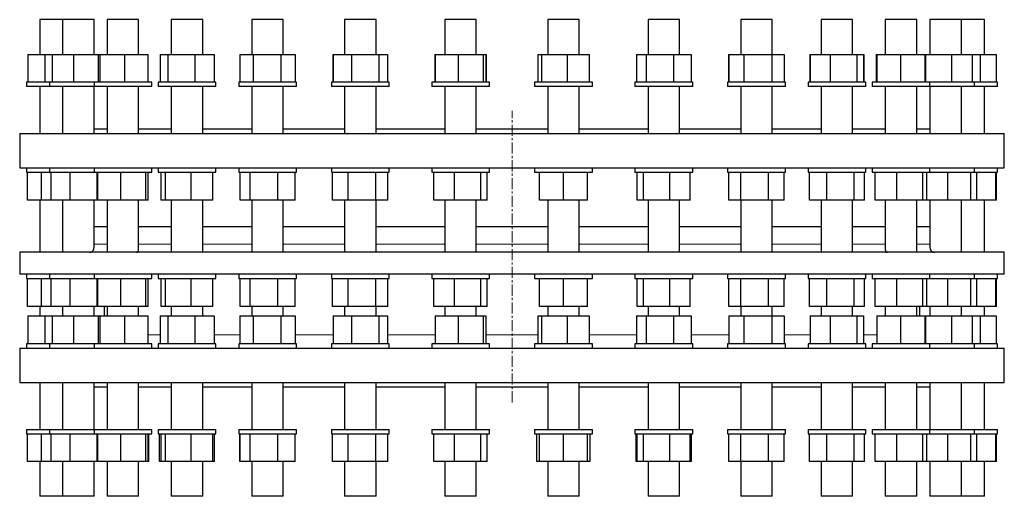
# Model space of a CAD drawing. Header units: millimetres. Extents: x 66 to 2060, y 71 to 2019.
# Tile 1 of 3: x 91 to 1216, y 71 to 616. Entities that reach past the tile are written whole.
import ezdxf

# ---------------------------------------------------------------- set-up
doc = ezdxf.new("R2010")
doc.units = ezdxf.units.MM
doc.linetypes.add('CENTERX2', pattern=[20.32, 12.7, -2.54, 2.54, -2.54])
doc.layers.add('FORMAT', color=7, linetype='Continuous')

msp = doc.modelspace()

# ---------------------------------------------------------------- linework, layer by layer
at = {"color": 7, "linetype": 'Continuous', "lineweight": 25}
for p, q in [((113.8, 615.7), (113.8, 576)), ((139.9, 615.7), (113.8, 615.7)), ((139.9, 615.7), (139.9, 576)), ((140, 615.7), (139.9, 615.7)), ((175.9, 615.7), (140, 615.7)), ((175.9, 576), (175.9, 615.7)), ((190.9, 615.7), (190.9, 576)), ((191.9, 615.7), (190.9, 615.7)), ((226.9, 615.7), (191.9, 615.7)), ((226.9, 576), (226.9, 615.7)), ((264.2, 615.7), (264.2, 576)), ((267, 615.7), (264.2, 615.7)), ((300.2, 615.7), (267, 615.7)), ((300.2, 576), (300.2, 615.7)), ((356.2, 615.7), (356.2, 576)), ((361.4, 615.7), (356.2, 615.7)), ((392.2, 615.7), (361.4, 615.7)), ((392.2, 576), (392.2, 615.7)), ((462.1, 615.7), (462.1, 576)), ((470.5, 615.7), (462.1, 615.7)), ((498.1, 615.7), (470.5, 615.7)), ((498.1, 576), (498.1, 615.7)), ((576.7, 615.7), (576.7, 576)), ((588.7, 615.7), (576.7, 615.7)), ((612.7, 615.7), (588.7, 615.7)), ((612.7, 576), (612.7, 615.7)), ((694.3, 615.7), (694.3, 576)), ((710.2, 615.7), (694.3, 615.7)), ((730.3, 615.7), (710.2, 615.7)), ((730.3, 576), (730.3, 615.7)), ((808.9, 615.7), (808.9, 576)), ((828.9, 615.7), (808.9, 615.7)), ((844.9, 615.7), (828.9, 615.7)), ((844.9, 576), (844.9, 615.7)), ((914.8, 615.7), (914.8, 576)), ((938.7, 615.7), (914.8, 615.7)), ((950.8, 615.7), (938.7, 615.7)), ((950.8, 576), (950.8, 615.7)), ((1006.7, 615.7), (1006.7, 576)), ((1034.3, 615.7), (1006.7, 615.7)), ((1042.7, 615.7), (1034.3, 615.7)), ((1042.7, 576), (1042.7, 615.7)), ((1080, 615.7), (1080, 576)), ((1110.7, 615.7), (1080, 615.7)), ((1116, 615.7), (1110.7, 615.7)), ((1116, 576), (1116, 615.7)), ((1131, 615.7), (1131, 576)), ((1164.2, 615.7), (1131, 615.7)), ((1167, 615.7), (1164.2, 615.7)), ((1167, 576), (1167, 615.7)), ((1192.2, 615.7), (1167, 615.7)), ((1193.2, 615.7), (1192.2, 615.7)), ((1193.2, 576), (1193.2, 615.7)), ((100.2, 576), (100.2, 544.2)), ((100.2, 576), (100.3, 576)), ((100.3, 576), (100.3, 544.2)), ((100.3, 576), (119.6, 576)), ((119.6, 576), (119.6, 544.2)), ((119.6, 576), (128.2, 576)), ((128.2, 576), (128.2, 544.2)), ((128.2, 576), (152.6, 576)), ((152.6, 576), (152.6, 544.2)), ((152.6, 576), (180.6, 576)), ((180.6, 576), (180.6, 544.2)), ((180.6, 576), (182.4, 576)), ((182.4, 576), (182.4, 544.2)), ((182.4, 576), (210.8, 576)), ((210.8, 576), (210.8, 544.2)), ((210.8, 576), (237.3, 576)), ((237.3, 576), (237.3, 544.2)), ((251.4, 576), (251.4, 544.2)), ((251.4, 576), (260.2, 576)), ((260.2, 576), (260.2, 544.2)), ((260.2, 576), (291.1, 576)), ((291.1, 576), (291.1, 544.2)), ((291.1, 576), (313.1, 576)), ((313.1, 576), (313.1, 544.2)), ((342.4, 576), (342.4, 544.2)), ((342.4, 576), (357.8, 576)), ((357.8, 576), (357.8, 544.2)), ((357.8, 576), (389.5, 576)), ((389.5, 576), (389.5, 544.2)), ((389.5, 576), (405.9, 576)), ((405.9, 576), (405.9, 544.2)), ((448.8, 576), (448.8, 544.2)), ((448.8, 576), (449, 576)), ((449, 576), (449, 544.2)), ((449, 576), (470.2, 576)), ((470.2, 576), (470.2, 544.2)), ((470.2, 576), (501.3, 576)), ((501.3, 576), (501.3, 544.2)), ((501.3, 576), (511.2, 576)), ((511.2, 576), (511.2, 544.2)), ((511.2, 576), (511.4, 576)), ((511.4, 576), (511.4, 544.2)), ((565.3, 576), (565.3, 544.2)), ((565.3, 576), (565.8, 576)), ((565.8, 576), (565.8, 544.2)), ((565.8, 576), (591.8, 576)), ((591.8, 576), (591.8, 544.2)), ((591.8, 576), (620.6, 576)), ((620.6, 576), (620.6, 544.2)), ((620.6, 576), (623.5, 576)), ((623.5, 576), (623.5, 544.2)), ((623.5, 576), (624, 576)), ((624, 576), (624, 544.2)), ((682.9, 576), (682.9, 544.2)), ((682.9, 576), (687.1, 576)), ((687.1, 576), (687.1, 544.2)), ((687.1, 576), (716.4, 576)), ((716.4, 576), (716.4, 544.2)), ((716.4, 576), (741.6, 576)), ((741.6, 576), (741.6, 544.2)), ((795.6, 576), (795.6, 544.2)), ((795.6, 576), (806.6, 576)), ((806.6, 576), (806.6, 544.2)), ((806.6, 576), (837.9, 576)), ((837.9, 576), (837.9, 544.2)), ((837.9, 576), (858.2, 576)), ((858.2, 576), (858.2, 544.2)), ((901, 576), (901, 544.2)), ((901, 576), (901.1, 576)), ((901.1, 576), (901.1, 544.2)), ((901.1, 576), (918.5, 576)), ((918.5, 576), (918.5, 544.2)), ((918.5, 576), (950.2, 576)), ((950.2, 576), (950.2, 544.2)), ((950.2, 576), (964.5, 576)), ((964.5, 576), (964.5, 544.2)), ((964.5, 576), (964.5, 576)), ((964.5, 576), (964.5, 544.2)), ((993.9, 576), (993.9, 544.2)), ((993.9, 576), (994.2, 576)), ((994.2, 576), (994.2, 544.2)), ((994.2, 576), (1017.1, 576)), ((1017.1, 576), (1017.1, 544.2)), ((1017.1, 576), (1047.6, 576)), ((1047.6, 576), (1047.6, 544.2)), ((1047.6, 576), (1055.2, 576)), ((1055.2, 576), (1055.2, 544.2)), ((1055.2, 576), (1055.5, 576)), ((1055.5, 576), (1055.5, 544.2)), ((1069.6, 576), (1069.6, 544.2)), ((1069.6, 576), (1070.2, 576)), ((1070.2, 576), (1070.2, 544.2)), ((1070.2, 576), (1097.4, 576)), ((1097.4, 576), (1097.4, 544.2)), ((1097.4, 576), (1125.2, 576)), ((1125.2, 576), (1125.2, 544.2)), ((1125.2, 576), (1125.8, 576)), ((1125.8, 576), (1125.8, 544.2)), ((1125.8, 576), (1155.5, 576)), ((1155.5, 576), (1155.5, 544.2)), ((1155.5, 576), (1179.2, 576)), ((1179.2, 576), (1179.2, 544.2)), ((1179.2, 576), (1188.4, 576)), ((1188.4, 576), (1188.4, 544.2)), ((1188.4, 576), (1206.8, 576)), ((1206.8, 576), (1206.8, 544.2)), ((98.8, 544.2), (98.8, 539.2)), ((124.9, 544.2), (98.8, 544.2)), ((124.9, 544.2), (124.9, 539.2)), ((175.9, 544.2), (124.9, 544.2)), ((175.9, 544.2), (175.9, 539.2)), ((241.9, 544.2), (175.9, 544.2)), ((241.9, 539.2), (241.9, 544.2)), ((249.2, 544.2), (249.2, 539.2)), ((315.2, 544.2), (249.2, 544.2)), ((315.2, 539.2), (315.2, 544.2)), ((341.2, 544.2), (341.2, 539.2)), ((407.2, 544.2), (341.2, 544.2)), ((407.2, 539.2), (407.2, 544.2)), ((447.1, 544.2), (447.1, 539.2)), ((513.1, 544.2), (447.1, 544.2)), ((513.1, 539.2), (513.1, 544.2)), ((561.7, 544.2), (561.7, 539.2)), ((627.7, 544.2), (561.7, 544.2)), ((627.7, 539.2), (627.7, 544.2)), ((679.3, 544.2), (679.3, 539.2)), ((745.3, 544.2), (679.3, 544.2)), ((745.3, 539.2), (745.3, 544.2)), ((793.9, 544.2), (793.9, 539.2)), ((859.9, 544.2), (793.9, 544.2)), ((859.9, 539.2), (859.9, 544.2)), ((899.8, 544.2), (899.8, 539.2)), ((899.8, 544.2), (899.8, 544.2)), ((965.8, 544.2), (899.8, 544.2)), ((965.8, 539.2), (965.8, 544.2)), ((991.7, 544.2), (991.7, 539.2)), ((993, 544.2), (991.7, 544.2)), ((1057.7, 544.2), (993, 544.2)), ((1057.7, 539.2), (1057.7, 544.2)), ((1065, 544.2), (1065, 539.2)), ((1069.1, 544.2), (1065, 544.2)), ((1131, 544.2), (1069.1, 544.2)), ((1131, 539.2), (1131, 544.2)), ((1182, 544.2), (1131, 544.2)), ((1182, 539.2), (1182, 544.2)), ((1208.2, 544.2), (1182, 544.2)), ((1208.2, 539.2), (1208.2, 544.2)), ((124.9, 539.2), (98.8, 539.2)), ((113.8, 539.2), (113.8, 485.7)), ((175.9, 539.2), (124.9, 539.2)), ((139.9, 539.2), (139.9, 485.7)), ((175.9, 485.7), (175.9, 539.2)), ((241.9, 539.2), (175.9, 539.2)), ((190.9, 539.2), (190.9, 485.7)), ((226.9, 485.7), (226.9, 539.2)), ((315.2, 539.2), (249.2, 539.2)), ((264.2, 539.2), (264.2, 485.7)), ((300.2, 485.7), (300.2, 539.2)), ((407.2, 539.2), (341.2, 539.2)), ((356.2, 539.2), (356.2, 485.7)), ((392.2, 485.7), (392.2, 539.2)), ((513.1, 539.2), (447.1, 539.2)), ((462.1, 539.2), (462.1, 485.7)), ((498.1, 485.7), (498.1, 539.2)), ((627.7, 539.2), (561.7, 539.2)), ((576.7, 539.2), (576.7, 485.7)), ((612.7, 485.7), (612.7, 539.2)), ((745.3, 539.2), (679.3, 539.2)), ((694.3, 539.2), (694.3, 485.7)), ((730.3, 485.7), (730.3, 539.2)), ((859.9, 539.2), (793.9, 539.2)), ((808.9, 539.2), (808.9, 485.7)), ((844.9, 485.7), (844.9, 539.2)), ((899.8, 539.2), (899.8, 539.2)), ((965.8, 539.2), (899.8, 539.2)), ((914.8, 539.2), (914.8, 485.7)), ((950.8, 485.7), (950.8, 539.2)), ((993, 539.2), (991.7, 539.2)), ((1057.7, 539.2), (993, 539.2)), ((1006.7, 539.2), (1006.7, 485.7)), ((1042.7, 485.7), (1042.7, 539.2)), ((1069.1, 539.2), (1065, 539.2)), ((1131, 539.2), (1069.1, 539.2)), ((1080, 539.2), (1080, 485.7)), ((1116, 485.7), (1116, 539.2)), ((1131, 539.2), (1131, 485.7)), ((1182, 539.2), (1131, 539.2)), ((1167, 485.7), (1167, 539.2)), ((1208.2, 539.2), (1182, 539.2)), ((1193.2, 485.7), (1193.2, 539.2)), ((91, 485.7), (91, 446.2)), ((91, 485.7), (1216, 485.7)), ((175.9, 490.7), (190.9, 490.7)), ((226.9, 490.7), (264.2, 490.7)), ((300.2, 490.7), (356.2, 490.7)), ((392.2, 490.7), (462.1, 490.7)), ((498.1, 490.7), (576.7, 490.7)), ((612.7, 490.7), (694.3, 490.7)), ((730.3, 490.7), (808.9, 490.7)), ((844.9, 490.7), (914.8, 490.7)), ((950.8, 490.7), (1006.7, 490.7)), ((1042.7, 490.7), (1080, 490.7)), ((1116, 490.7), (1131, 490.7)), ((1216, 446.2), (1216, 485.7)), ((91, 446.2), (1216, 446.2)), ((98.8, 446.2), (98.8, 441.2)), ((98.8, 441.2), (124.9, 441.2)), ((100, 409.4), (100, 441.2)), ((115.9, 409.4), (115.9, 441.2)), ((124.9, 446.2), (124.9, 441.2)), ((124.9, 441.2), (125.8, 441.2)), ((125.8, 441.2), (175.9, 441.2)), ((127, 409.4), (127, 441.2)), ((148.6, 409.4), (148.6, 441.2)), ((175.9, 446.2), (175.9, 441.2)), ((175.9, 441.2), (179.2, 441.2)), ((179.2, 441.2), (241.9, 441.2)), ((179.5, 409.4), (179.5, 441.2)), ((180.3, 409.4), (180.3, 441.2)), ((206.6, 409.4), (206.6, 441.2)), ((235.2, 409.4), (235.2, 441.2)), ((237.6, 409.4), (237.6, 441.2)), ((241.9, 441.2), (241.9, 446.2)), ((249.2, 446.2), (249.2, 441.2)), ((249.2, 441.2), (256.4, 441.2)), ((252.7, 409.4), (252.7, 441.2)), ((256.4, 441.2), (315.2, 441.2)), ((257.4, 409.4), (257.4, 441.2)), ((287, 409.4), (287, 441.2)), ((311.8, 409.4), (311.8, 441.2)), ((315.2, 441.2), (315.2, 446.2)), ((341.2, 446.2), (341.2, 441.2)), ((341.2, 441.2), (353.6, 441.2)), ((342.8, 409.4), (342.8, 441.2)), ((353.6, 441.2), (407.2, 441.2)), ((354.4, 409.4), (354.4, 441.2)), ((385.8, 409.4), (385.8, 441.2)), ((405.6, 409.4), (405.6, 441.2)), ((407.2, 441.2), (407.2, 446.2)), ((447.1, 446.2), (447.1, 441.2)), ((447.1, 441.2), (465.8, 441.2)), ((448.4, 409.4), (448.4, 441.2)), ((465.8, 441.2), (513.1, 441.2)), ((466.3, 409.4), (466.3, 441.2)), ((498, 409.4), (498, 441.2)), ((511.7, 409.4), (511.7, 441.2)), ((513.1, 441.2), (513.1, 446.2)), ((561.7, 446.2), (561.7, 441.2)), ((561.7, 441.2), (587.3, 441.2)), ((564.3, 409.4), (564.3, 441.2)), ((587.3, 441.2), (627.7, 441.2)), ((587.6, 409.4), (587.6, 441.2)), ((618, 409.4), (618, 441.2)), ((625, 409.4), (625, 441.2)), ((627.7, 441.2), (627.7, 446.2)), ((679.3, 446.2), (679.3, 441.2)), ((679.3, 441.2), (712.3, 441.2)), ((684.8, 409.4), (684.8, 441.2)), ((712.3, 441.2), (745.3, 441.2)), ((712.3, 409.4), (712.3, 441.2)), ((739.8, 409.4), (739.8, 441.2)), ((745.3, 441.2), (745.3, 446.2)), ((793.9, 446.2), (793.9, 441.2)), ((793.9, 441.2), (834.2, 441.2)), ((796.5, 409.4), (796.5, 441.2)), ((803.6, 409.4), (803.6, 441.2)), ((833.9, 409.4), (833.9, 441.2)), ((834.2, 441.2), (859.9, 441.2)), ((857.2, 409.4), (857.2, 441.2)), ((859.9, 441.2), (859.9, 446.2)), ((899.8, 446.2), (899.8, 441.2)), ((899.8, 441.2), (947.1, 441.2)), ((901.1, 409.4), (901.1, 441.2)), ((914.9, 409.4), (914.9, 441.2)), ((946.6, 409.4), (946.6, 441.2)), ((947.1, 441.2), (965.8, 441.2)), ((964.5, 409.4), (964.5, 441.2)), ((965.8, 441.2), (965.8, 446.2)), ((991.7, 446.2), (991.7, 441.2)), ((991.7, 441.2), (1045.3, 441.2)), ((993.3, 409.4), (993.3, 441.2)), ((1013.1, 409.4), (1013.1, 441.2)), ((1044.5, 409.4), (1044.5, 441.2)), ((1045.3, 441.2), (1057.7, 441.2)), ((1056.1, 409.4), (1056.1, 441.2)), ((1057.7, 441.2), (1057.7, 446.2)), ((1065, 446.2), (1065, 441.2)), ((1065, 441.2), (1123.8, 441.2)), ((1068.4, 409.4), (1068.4, 441.2)), ((1093.3, 409.4), (1093.3, 441.2)), ((1122.8, 409.4), (1122.8, 441.2)), ((1123.8, 441.2), (1131, 441.2)), ((1127.6, 409.4), (1127.6, 441.2)), ((1131, 441.2), (1131, 446.2)), ((1131, 441.2), (1178.7, 441.2)), ((1151.4, 409.4), (1151.4, 441.2)), ((1177.6, 409.4), (1177.6, 441.2)), ((1178.7, 441.2), (1182, 441.2)), ((1182, 441.2), (1182, 446.2)), ((1182, 441.2), (1207.3, 441.2)), ((1184.5, 409.4), (1184.5, 441.2)), ((1206.1, 409.4), (1206.1, 441.2)), ((1206.9, 409.4), (1206.9, 441.2)), ((1207.3, 441.2), (1208.2, 441.2)), ((1208.2, 441.2), (1208.2, 446.2)), ((115.9, 409.4), (100, 409.4)), ((113.8, 409.4), (113.8, 349.7)), ((127, 409.4), (115.9, 409.4)), ((148.6, 409.4), (127, 409.4)), ((139.9, 409.4), (139.9, 349.7)), ((179.5, 409.4), (148.6, 409.4)), ((175.9, 355.8), (175.9, 409.4)), ((180.3, 409.4), (179.5, 409.4)), ((206.6, 409.4), (180.3, 409.4)), ((190.9, 409.4), (190.9, 349.7)), ((235.2, 409.4), (206.6, 409.4)), ((226.9, 353), (226.9, 409.4)), ((237.6, 409.4), (235.2, 409.4)), ((257.4, 409.4), (252.7, 409.4)), ((287, 409.4), (257.4, 409.4)), ((264.2, 409.4), (264.2, 349.7)), ((311.8, 409.4), (287, 409.4)), ((300.2, 351), (300.2, 409.4)), ((354.4, 409.4), (342.8, 409.4)), ((385.8, 409.4), (354.4, 409.4)), ((356.2, 409.4), (356.2, 349.7)), ((405.6, 409.4), (385.8, 409.4)), ((392.2, 349.9), (392.2, 409.4)), ((466.3, 409.4), (448.4, 409.4)), ((462.1, 409.4), (462.1, 349.7)), ((498, 409.4), (466.3, 409.4)), ((511.7, 409.4), (498, 409.4)), ((498.1, 349.7), (498.1, 409.4)), ((587.6, 409.4), (564.3, 409.4)), ((576.7, 409.4), (576.7, 349.7)), ((618, 409.4), (587.6, 409.4)), ((612.7, 349.7), (612.7, 409.4)), ((625, 409.4), (618, 409.4)), ((712.3, 409.4), (684.8, 409.4)), ((694.3, 409.4), (694.3, 349.7)), ((739.8, 409.4), (712.3, 409.4)), ((730.3, 349.7), (730.3, 409.4)), ((803.6, 409.4), (796.5, 409.4)), ((833.9, 409.4), (803.6, 409.4)), ((808.9, 409.4), (808.9, 349.7)), ((857.2, 409.4), (833.9, 409.4)), ((844.9, 349.7), (844.9, 409.4)), ((914.9, 409.4), (901.1, 409.4)), ((914.8, 409.4), (914.8, 349.9)), ((946.6, 409.4), (914.9, 409.4)), ((964.5, 409.4), (946.6, 409.4)), ((950.8, 349.7), (950.8, 409.4)), ((1013.1, 409.4), (993.3, 409.4)), ((1006.7, 409.4), (1006.7, 351)), ((1044.5, 409.4), (1013.1, 409.4)), ((1042.7, 349.7), (1042.7, 409.4)), ((1056.1, 409.4), (1044.5, 409.4)), ((1093.3, 409.4), (1068.4, 409.4)), ((1080, 409.4), (1080, 353)), ((1122.8, 409.4), (1093.3, 409.4)), ((1116, 349.7), (1116, 409.4)), ((1127.6, 409.4), (1122.8, 409.4)), ((1151.4, 409.4), (1127.6, 409.4)), ((1131, 409.4), (1131, 355.8)), ((1177.6, 409.4), (1151.4, 409.4)), ((1167, 349.7), (1167, 409.4)), ((1184.5, 409.4), (1177.6, 409.4)), ((1206.1, 409.4), (1184.5, 409.4)), ((1193.2, 349.7), (1193.2, 409.4)), ((1206.9, 409.4), (1206.1, 409.4)), ((190.9, 378.7), (175.9, 378.7)), ((264.2, 378.7), (226.9, 378.7)), ((356.2, 378.7), (300.2, 378.7)), ((462.1, 378.7), (392.2, 378.7)), ((576.7, 378.7), (498.1, 378.7)), ((694.3, 378.7), (612.7, 378.7)), ((808.9, 378.7), (730.3, 378.7)), ((914.8, 378.7), (844.9, 378.7)), ((1006.7, 378.7), (950.8, 378.7)), ((1080, 378.7), (1042.7, 378.7)), ((1131, 378.7), (1116, 378.7)), ((91, 349.7), (91, 324.7)), ((1216, 349.7), (91, 349.7)), ((1216, 324.7), (1216, 349.7)), ((1216, 324.7), (91, 324.7)), ((98.8, 324.7), (98.8, 319.7)), ((98.8, 319.7), (124.9, 319.7)), ((100, 287.9), (100, 319.7)), ((115.9, 287.9), (115.9, 319.7)), ((124.9, 324.7), (124.9, 319.7)), ((124.9, 319.7), (125.8, 319.7)), ((125.8, 319.7), (175.9, 319.7)), ((127, 287.9), (127, 319.7)), ((148.6, 287.9), (148.6, 319.7)), ((175.9, 324.7), (175.9, 319.7)), ((175.9, 319.7), (179.2, 319.7)), ((179.2, 319.7), (241.9, 319.7)), ((179.5, 287.9), (179.5, 319.7)), ((180.3, 287.9), (180.3, 319.7)), ((206.6, 287.9), (206.6, 319.7)), ((235.2, 287.9), (235.2, 319.7)), ((237.6, 287.9), (237.6, 319.7)), ((241.9, 319.7), (241.9, 324.7)), ((249.2, 324.7), (249.2, 319.7)), ((249.2, 319.7), (256.4, 319.7)), ((252.7, 287.9), (252.7, 319.7)), ((256.4, 319.7), (315.2, 319.7)), ((257.4, 287.9), (257.4, 319.7)), ((287, 287.9), (287, 319.7)), ((311.8, 287.9), (311.8, 319.7)), ((315.2, 319.7), (315.2, 324.7)), ((341.2, 324.7), (341.2, 319.7)), ((341.2, 319.7), (353.6, 319.7)), ((342.8, 287.9), (342.8, 319.7)), ((353.6, 319.7), (407.2, 319.7)), ((354.4, 287.9), (354.4, 319.7)), ((385.8, 287.9), (385.8, 319.7)), ((405.6, 287.9), (405.6, 319.7)), ((407.2, 319.7), (407.2, 324.7)), ((447.1, 324.7), (447.1, 319.7)), ((447.1, 319.7), (465.8, 319.7)), ((448.4, 287.9), (448.4, 319.7)), ((465.8, 319.7), (513.1, 319.7)), ((466.3, 287.9), (466.3, 319.7)), ((498, 287.9), (498, 319.7)), ((511.7, 287.9), (511.7, 319.7)), ((513.1, 319.7), (513.1, 324.7)), ((561.7, 324.7), (561.7, 319.7)), ((561.7, 319.7), (587.3, 319.7)), ((564.3, 287.9), (564.3, 319.7)), ((587.3, 319.7), (627.7, 319.7)), ((587.6, 287.9), (587.6, 319.7)), ((618, 287.9), (618, 319.7)), ((625, 287.9), (625, 319.7)), ((627.7, 319.7), (627.7, 324.7)), ((679.3, 324.7), (679.3, 319.7)), ((679.3, 319.7), (712.3, 319.7)), ((684.8, 287.9), (684.8, 319.7)), ((712.3, 319.7), (745.3, 319.7)), ((712.3, 287.9), (712.3, 319.7)), ((739.8, 287.9), (739.8, 319.7)), ((745.3, 319.7), (745.3, 324.7)), ((793.9, 324.7), (793.9, 319.7)), ((793.9, 319.7), (834.2, 319.7)), ((796.5, 287.9), (796.5, 319.7)), ((803.6, 287.9), (803.6, 319.7)), ((833.9, 287.9), (833.9, 319.7)), ((834.2, 319.7), (859.9, 319.7)), ((857.2, 287.9), (857.2, 319.7)), ((859.9, 319.7), (859.9, 324.7)), ((899.8, 324.7), (899.8, 319.7)), ((899.8, 319.7), (947.1, 319.7)), ((901.1, 287.9), (901.1, 319.7)), ((914.9, 287.9), (914.9, 319.7)), ((946.6, 287.9), (946.6, 319.7)), ((947.1, 319.7), (965.8, 319.7)), ((964.5, 287.9), (964.5, 319.7)), ((965.8, 319.7), (965.8, 324.7)), ((991.7, 324.7), (991.7, 319.7)), ((991.7, 319.7), (1045.3, 319.7)), ((993.3, 287.9), (993.3, 319.7)), ((1013.1, 287.9), (1013.1, 319.7)), ((1044.5, 287.9), (1044.5, 319.7)), ((1045.3, 319.7), (1057.7, 319.7)), ((1056.1, 287.9), (1056.1, 319.7)), ((1057.7, 319.7), (1057.7, 324.7)), ((1065, 324.7), (1065, 319.7)), ((1065, 319.7), (1123.8, 319.7)), ((1068.4, 287.9), (1068.4, 319.7)), ((1093.3, 287.9), (1093.3, 319.7)), ((1122.8, 287.9), (1122.8, 319.7)), ((1123.8, 319.7), (1131, 319.7)), ((1127.6, 287.9), (1127.6, 319.7)), ((1131, 319.7), (1131, 324.7)), ((1131, 319.7), (1178.7, 319.7)), ((1151.4, 287.9), (1151.4, 319.7)), ((1177.6, 287.9), (1177.6, 319.7)), ((1178.7, 319.7), (1182, 319.7)), ((1182, 319.7), (1182, 324.7)), ((1182, 319.7), (1207.3, 319.7)), ((1184.5, 287.9), (1184.5, 319.7)), ((1206.1, 287.9), (1206.1, 319.7)), ((1206.9, 287.9), (1206.9, 319.7)), ((1207.3, 319.7), (1208.2, 319.7)), ((1208.2, 319.7), (1208.2, 324.7)), ((115.9, 287.9), (100, 287.9)), ((113.8, 287.9), (113.8, 277)), ((127, 287.9), (115.9, 287.9)), ((148.6, 287.9), (127, 287.9)), ((139.9, 287.9), (139.9, 277)), ((179.5, 287.9), (148.6, 287.9)), ((175.9, 277), (175.9, 287.9)), ((180.3, 287.9), (179.5, 287.9)), ((206.6, 287.9), (180.3, 287.9)), ((187.5, 287.9), (187.5, 277)), ((190.9, 287.9), (190.9, 277)), ((235.2, 287.9), (206.6, 287.9)), ((226.9, 277), (226.9, 287.9)), ((237.6, 287.9), (235.2, 287.9)), ((257.4, 287.9), (252.7, 287.9)), ((287, 287.9), (257.4, 287.9)), ((264.2, 287.9), (264.2, 277)), ((311.8, 287.9), (287, 287.9)), ((300.2, 277), (300.2, 287.9)), ((354.4, 287.9), (342.8, 287.9)), ((385.8, 287.9), (354.4, 287.9)), ((356.2, 287.9), (356.2, 277)), ((405.6, 287.9), (385.8, 287.9)), ((392.2, 277), (392.2, 287.9)), ((466.3, 287.9), (448.4, 287.9)), ((462.1, 287.9), (462.1, 277)), ((498, 287.9), (466.3, 287.9)), ((511.7, 287.9), (498, 287.9)), ((498.1, 277), (498.1, 287.9)), ((587.6, 287.9), (564.3, 287.9)), ((576.7, 287.9), (576.7, 277)), ((618, 287.9), (587.6, 287.9)), ((612.7, 277), (612.7, 287.9)), ((625, 287.9), (618, 287.9)), ((712.3, 287.9), (684.8, 287.9)), ((694.3, 287.9), (694.3, 277)), ((739.8, 287.9), (712.3, 287.9)), ((730.3, 277), (730.3, 287.9)), ((803.6, 287.9), (796.5, 287.9)), ((833.9, 287.9), (803.6, 287.9)), ((808.9, 287.9), (808.9, 277)), ((857.2, 287.9), (833.9, 287.9)), ((844.9, 277), (844.9, 287.9)), ((914.9, 287.9), (901.1, 287.9)), ((914.8, 287.9), (914.8, 277)), ((946.6, 287.9), (914.9, 287.9)), ((964.5, 287.9), (946.6, 287.9)), ((950.8, 277), (950.8, 287.9)), ((1013.1, 287.9), (993.3, 287.9)), ((1006.7, 287.9), (1006.7, 277)), ((1044.5, 287.9), (1013.1, 287.9)), ((1042.7, 277), (1042.7, 287.9)), ((1056.1, 287.9), (1044.5, 287.9)), ((1093.3, 287.9), (1068.4, 287.9)), ((1080, 287.9), (1080, 277)), ((1122.8, 287.9), (1093.3, 287.9)), ((1116, 277), (1116, 287.9)), ((1119.5, 277), (1119.5, 287.9)), ((1127.6, 287.9), (1122.8, 287.9)), ((1151.4, 287.9), (1127.6, 287.9)), ((1131, 287.9), (1131, 277)), ((1177.6, 287.9), (1151.4, 287.9)), ((1167, 277), (1167, 287.9)), ((1184.5, 287.9), (1177.6, 287.9)), ((1206.1, 287.9), (1184.5, 287.9)), ((1193.2, 277), (1193.2, 287.9)), ((1206.9, 287.9), (1206.1, 287.9)), ((100.2, 277), (100.2, 245.2)), ((100.2, 277), (100.3, 277)), ((100.3, 277), (100.3, 245.2)), ((100.3, 277), (119.6, 277)), ((119.6, 277), (119.6, 245.2)), ((119.6, 277), (128.2, 277)), ((128.2, 277), (128.2, 245.2)), ((128.2, 277), (152.6, 277)), ((152.6, 277), (152.6, 245.2)), ((152.6, 277), (180.6, 277)), ((180.6, 277), (180.6, 245.2)), ((180.6, 277), (182.4, 277)), ((182.4, 277), (182.4, 245.2)), ((182.4, 277), (210.8, 277)), ((210.8, 277), (210.8, 245.2)), ((210.8, 277), (237.3, 277)), ((237.3, 277), (237.3, 245.2)), ((251.4, 277), (251.4, 245.2)), ((251.4, 277), (260.2, 277)), ((260.2, 277), (260.2, 245.2)), ((260.2, 277), (291.1, 277)), ((291.1, 277), (291.1, 245.2)), ((291.1, 277), (313.1, 277)), ((313.1, 277), (313.1, 245.2)), ((342.4, 277), (342.4, 245.2)), ((342.4, 277), (357.8, 277)), ((357.8, 277), (357.8, 245.2)), ((357.8, 277), (389.5, 277)), ((389.5, 277), (389.5, 245.2)), ((389.5, 277), (405.9, 277)), ((405.9, 277), (405.9, 245.2)), ((449, 277), (449, 245.2)), ((449, 277), (470.2, 277)), ((470.2, 277), (470.2, 245.2)), ((470.2, 277), (501.3, 277)), ((501.3, 277), (501.3, 245.2)), ((501.3, 277), (511.2, 277)), ((511.2, 277), (511.2, 245.2)), ((565.8, 277), (565.8, 245.2)), ((565.8, 277), (591.8, 277)), ((591.8, 277), (591.8, 245.2)), ((591.8, 277), (620.6, 277)), ((620.6, 277), (620.6, 245.2)), ((620.6, 277), (623.5, 277)), ((623.5, 277), (623.5, 245.2)), ((682.9, 277), (682.9, 245.2)), ((682.9, 277), (687.1, 277)), ((687.1, 277), (687.1, 245.2)), ((687.1, 277), (716.4, 277)), ((716.4, 277), (716.4, 245.2)), ((716.4, 277), (741.6, 277)), ((741.6, 277), (741.6, 245.2)), ((795.6, 277), (795.6, 245.2)), ((795.6, 277), (806.6, 277)), ((806.6, 277), (806.6, 245.2)), ((806.6, 277), (837.9, 277)), ((837.9, 277), (837.9, 245.2)), ((837.9, 277), (858.2, 277)), ((858.2, 277), (858.2, 245.2)), ((901.1, 277), (901.1, 245.2)), ((901.1, 277), (918.5, 277)), ((918.5, 277), (918.5, 245.2)), ((918.5, 277), (950.2, 277)), ((950.2, 277), (950.2, 245.2)), ((950.2, 277), (964.5, 277)), ((964.5, 277), (964.5, 245.2)), ((994.2, 277), (994.2, 245.2)), ((994.2, 277), (1017.1, 277)), ((1017.1, 277), (1017.1, 245.2)), ((1017.1, 277), (1047.6, 277)), ((1047.6, 277), (1047.6, 245.2)), ((1047.6, 277), (1055.2, 277)), ((1055.2, 277), (1055.2, 245.2)), ((1070.2, 277), (1070.2, 245.2)), ((1070.2, 277), (1097.4, 277)), ((1097.4, 277), (1097.4, 245.2)), ((1097.4, 277), (1125.2, 277)), ((1125.2, 277), (1125.2, 245.2)), ((1125.2, 277), (1125.8, 277)), ((1125.8, 277), (1125.8, 245.2)), ((1125.8, 277), (1155.5, 277)), ((1155.5, 277), (1155.5, 245.2)), ((1155.5, 277), (1179.2, 277)), ((1179.2, 277), (1179.2, 245.2)), ((1179.2, 277), (1188.4, 277)), ((1188.4, 277), (1188.4, 245.2)), ((1188.4, 277), (1206.8, 277)), ((1206.8, 277), (1206.8, 245.2)), ((91, 240.2), (91, 200.7)), ((91, 240.2), (1216, 240.2)), ((98.8, 245.2), (98.8, 240.2)), ((124.9, 245.2), (98.8, 245.2)), ((124.9, 245.2), (124.9, 240.2)), ((175.9, 245.2), (124.9, 245.2)), ((175.9, 245.2), (175.9, 240.2)), ((241.9, 245.2), (175.9, 245.2)), ((241.9, 240.2), (241.9, 245.2)), ((249.2, 245.2), (249.2, 240.2)), ((315.2, 245.2), (249.2, 245.2)), ((315.2, 240.2), (315.2, 245.2)), ((341.2, 245.2), (341.2, 240.2)), ((407.2, 245.2), (341.2, 245.2)), ((407.2, 240.2), (407.2, 245.2)), ((447.1, 245.2), (447.1, 240.2)), ((513.1, 245.2), (447.1, 245.2)), ((513.1, 240.2), (513.1, 245.2)), ((561.7, 245.2), (561.7, 240.2)), ((627.7, 245.2), (561.7, 245.2)), ((627.7, 240.2), (627.7, 245.2)), ((679.3, 245.2), (679.3, 240.2)), ((745.3, 245.2), (679.3, 245.2)), ((745.3, 240.2), (745.3, 245.2)), ((793.9, 245.2), (793.9, 240.2)), ((859.9, 245.2), (793.9, 245.2)), ((859.9, 240.2), (859.9, 245.2)), ((899.8, 245.2), (899.8, 240.2)), ((899.8, 245.2), (899.8, 245.2)), ((965.8, 245.2), (899.8, 245.2)), ((965.8, 240.2), (965.8, 245.2)), ((991.7, 245.2), (991.7, 240.2)), ((993, 245.2), (991.7, 245.2)), ((1057.7, 245.2), (993, 245.2)), ((1057.7, 240.2), (1057.7, 245.2)), ((1065, 245.2), (1065, 240.2)), ((1069.1, 245.2), (1065, 245.2)), ((1131, 245.2), (1069.1, 245.2)), ((1131, 240.2), (1131, 245.2)), ((1182, 245.2), (1131, 245.2)), ((1182, 240.2), (1182, 245.2)), ((1208.2, 245.2), (1182, 245.2)), ((1208.2, 240.2), (1208.2, 245.2)), ((1216, 200.7), (1216, 240.2)), ((91, 200.7), (1216, 200.7)), ((113.8, 200.7), (113.8, 147.2)), ((139.9, 200.7), (139.9, 147.2)), ((175.9, 147.2), (175.9, 200.7)), ((175.9, 195.7), (190.9, 195.7)), ((190.9, 200.7), (190.9, 147.2)), ((226.9, 147.2), (226.9, 200.7)), ((226.9, 195.7), (264.2, 195.7)), ((264.2, 200.7), (264.2, 147.2)), ((300.2, 147.2), (300.2, 200.7)), ((300.2, 195.7), (356.2, 195.7)), ((356.2, 200.7), (356.2, 147.2)), ((392.2, 147.2), (392.2, 200.7)), ((392.2, 195.7), (462.1, 195.7)), ((462.1, 200.7), (462.1, 147.2)), ((498.1, 147.2), (498.1, 200.7)), ((498.1, 195.7), (576.7, 195.7)), ((576.7, 200.7), (576.7, 147.2)), ((612.7, 147.2), (612.7, 200.7)), ((612.7, 195.7), (694.3, 195.7)), ((694.3, 200.7), (694.3, 147.2)), ((730.3, 147.2), (730.3, 200.7)), ((730.3, 195.7), (808.9, 195.7)), ((808.9, 200.7), (808.9, 147.2)), ((844.9, 147.2), (844.9, 200.7)), ((844.9, 195.7), (914.8, 195.7)), ((914.8, 200.7), (914.8, 147.2)), ((950.8, 147.2), (950.8, 200.7)), ((950.8, 195.7), (1006.7, 195.7)), ((1006.7, 200.7), (1006.7, 147.2)), ((1042.7, 147.2), (1042.7, 200.7)), ((1042.7, 195.7), (1080, 195.7)), ((1080, 200.7), (1080, 147.2)), ((1116, 147.2), (1116, 200.7)), ((1116, 195.7), (1131, 195.7)), ((1131, 200.7), (1131, 147.2)), ((1167, 147.2), (1167, 200.7)), ((1193.2, 147.2), (1193.2, 200.7)), ((98.8, 147.2), (98.8, 142.2)), ((98.8, 147.2), (124.9, 147.2)), ((124.9, 147.2), (124.9, 142.2)), ((124.9, 147.2), (125.8, 147.2)), ((125.8, 147.2), (175.9, 147.2)), ((175.9, 147.2), (175.9, 142.2)), ((175.9, 147.2), (179.2, 147.2)), ((179.2, 147.2), (241.9, 147.2)), ((241.9, 142.2), (241.9, 147.2)), ((249.2, 147.2), (249.2, 142.2)), ((249.2, 147.2), (256.4, 147.2)), ((256.4, 147.2), (315.2, 147.2)), ((315.2, 142.2), (315.2, 147.2)), ((341.2, 147.2), (341.2, 142.2)), ((341.2, 147.2), (353.6, 147.2)), ((353.6, 147.2), (407.2, 147.2)), ((407.2, 142.2), (407.2, 147.2)), ((447.1, 147.2), (447.1, 142.2)), ((447.1, 147.2), (465.8, 147.2)), ((465.8, 147.2), (513.1, 147.2)), ((513.1, 142.2), (513.1, 147.2)), ((561.7, 147.2), (561.7, 142.2)), ((561.7, 147.2), (587.3, 147.2)), ((587.3, 147.2), (627.7, 147.2)), ((627.7, 142.2), (627.7, 147.2)), ((679.3, 147.2), (679.3, 142.2)), ((679.3, 147.2), (712.3, 147.2)), ((712.3, 147.2), (745.3, 147.2)), ((745.3, 142.2), (745.3, 147.2)), ((793.9, 147.2), (793.9, 142.2)), ((793.9, 147.2), (834.2, 147.2)), ((834.2, 147.2), (859.9, 147.2)), ((859.9, 142.2), (859.9, 147.2)), ((899.8, 147.2), (899.8, 142.2)), ((899.8, 147.2), (947.1, 147.2)), ((947.1, 147.2), (965.8, 147.2)), ((965.8, 142.2), (965.8, 147.2)), ((991.7, 147.2), (991.7, 142.2)), ((991.7, 147.2), (1045.3, 147.2)), ((1045.3, 147.2), (1057.7, 147.2)), ((1057.7, 142.2), (1057.7, 147.2)), ((1065, 147.2), (1065, 142.2)), ((1065, 147.2), (1123.8, 147.2)), ((1123.8, 147.2), (1131, 147.2)), ((1131, 142.2), (1131, 147.2)), ((1131, 147.2), (1178.7, 147.2)), ((1178.7, 147.2), (1182, 147.2)), ((1182, 142.2), (1182, 147.2)), ((1182, 147.2), (1207.3, 147.2)), ((1207.3, 147.2), (1208.2, 147.2)), ((1208.2, 142.2), (1208.2, 147.2)), ((98.8, 142.2), (124.9, 142.2)), ((100, 110.4), (100, 142.2)), ((115.9, 110.4), (115.9, 142.2)), ((124.9, 142.2), (125.8, 142.2)), ((125.8, 142.2), (175.9, 142.2)), ((127, 110.4), (127, 142.2)), ((148.6, 110.4), (148.6, 142.2)), ((175.9, 142.2), (179.2, 142.2)), ((179.2, 142.2), (241.9, 142.2)), ((179.5, 110.4), (179.5, 142.2)), ((180.3, 110.4), (180.3, 142.2)), ((206.6, 110.4), (206.6, 142.2)), ((235.2, 110.4), (235.2, 142.2)), ((237.6, 110.4), (237.6, 142.2)), ((238.5, 110.4), (238.5, 142.2)), ((249.2, 142.2), (256.4, 142.2)), ((250.8, 110.4), (250.8, 142.2)), ((252.7, 110.4), (252.7, 142.2)), ((256.4, 142.2), (315.2, 142.2)), ((257.4, 110.4), (257.4, 142.2)), ((287, 110.4), (287, 142.2)), ((311.8, 110.4), (311.8, 142.2)), ((313.6, 110.4), (313.6, 142.2)), ((341.2, 142.2), (353.6, 142.2)), ((342.5, 110.4), (342.5, 142.2)), ((342.8, 110.4), (342.8, 142.2)), ((353.6, 142.2), (407.2, 142.2)), ((354.4, 110.4), (354.4, 142.2)), ((385.8, 110.4), (385.8, 142.2)), ((405.6, 110.4), (405.6, 142.2)), ((405.8, 110.4), (405.8, 142.2)), ((447.1, 142.2), (465.8, 142.2)), ((448.4, 110.4), (448.4, 142.2)), ((465.8, 142.2), (513.1, 142.2)), ((466.3, 110.4), (466.3, 142.2)), ((498, 110.4), (498, 142.2)), ((511.7, 110.4), (511.7, 142.2)), ((561.7, 142.2), (587.3, 142.2)), ((564.3, 110.4), (564.3, 142.2)), ((587.3, 142.2), (627.7, 142.2)), ((587.6, 110.4), (587.6, 142.2)), ((618, 110.4), (618, 142.2)), ((625, 110.4), (625, 142.2)), ((679.3, 142.2), (712.3, 142.2)), ((681.9, 110.4), (681.9, 142.2)), ((684.8, 110.4), (684.8, 142.2)), ((712.3, 142.2), (745.3, 142.2)), ((712.3, 110.4), (712.3, 142.2)), ((739.8, 110.4), (739.8, 142.2)), ((742.6, 110.4), (742.6, 142.2)), ((793.9, 142.2), (834.2, 142.2)), ((795.2, 110.4), (795.2, 142.2)), ((796.5, 110.4), (796.5, 142.2)), ((803.6, 110.4), (803.6, 142.2)), ((833.9, 110.4), (833.9, 142.2)), ((834.2, 142.2), (859.9, 142.2)), ((857.2, 110.4), (857.2, 142.2)), ((858.5, 110.4), (858.5, 142.2)), ((899.8, 142.2), (947.1, 142.2)), ((901.1, 110.4), (901.1, 142.2)), ((914.9, 110.4), (914.9, 142.2)), ((946.6, 110.4), (946.6, 142.2)), ((947.1, 142.2), (965.8, 142.2)), ((964.5, 110.4), (964.5, 142.2)), ((991.7, 142.2), (1045.3, 142.2)), ((993.3, 110.4), (993.3, 142.2)), ((1013.1, 110.4), (1013.1, 142.2)), ((1044.5, 110.4), (1044.5, 142.2)), ((1045.3, 142.2), (1057.7, 142.2)), ((1056.1, 110.4), (1056.1, 142.2)), ((1065, 142.2), (1123.8, 142.2)), ((1068.4, 110.4), (1068.4, 142.2)), ((1093.3, 110.4), (1093.3, 142.2)), ((1122.8, 110.4), (1122.8, 142.2)), ((1123.8, 142.2), (1131, 142.2)), ((1127.6, 110.4), (1127.6, 142.2)), ((1131, 142.2), (1178.7, 142.2)), ((1151.4, 110.4), (1151.4, 142.2)), ((1177.6, 110.4), (1177.6, 142.2)), ((1178.7, 142.2), (1182, 142.2)), ((1182, 142.2), (1207.3, 142.2)), ((1184.5, 110.4), (1184.5, 142.2)), ((1206.1, 110.4), (1206.1, 142.2)), ((1206.9, 110.4), (1206.9, 142.2)), ((1207.3, 142.2), (1208.2, 142.2)), ((115.9, 110.4), (100, 110.4)), ((113.8, 110.4), (113.8, 70.7)), ((127, 110.4), (115.9, 110.4)), ((148.6, 110.4), (127, 110.4)), ((139.9, 110.4), (139.9, 70.7)), ((179.5, 110.4), (148.6, 110.4)), ((175.9, 70.7), (175.9, 110.4)), ((180.3, 110.4), (179.5, 110.4)), ((206.6, 110.4), (180.3, 110.4)), ((190.9, 110.4), (190.9, 70.7)), ((235.2, 110.4), (206.6, 110.4)), ((226.9, 70.7), (226.9, 110.4)), ((237.6, 110.4), (235.2, 110.4)), ((238.5, 110.4), (237.6, 110.4)), ((252.7, 110.4), (250.8, 110.4)), ((257.4, 110.4), (252.7, 110.4)), ((287, 110.4), (257.4, 110.4)), ((264.2, 110.4), (264.2, 70.7)), ((311.8, 110.4), (287, 110.4)), ((300.2, 70.7), (300.2, 110.4)), ((313.6, 110.4), (311.8, 110.4)), ((342.8, 110.4), (342.5, 110.4)), ((354.4, 110.4), (342.8, 110.4)), ((385.8, 110.4), (354.4, 110.4)), ((356.2, 110.4), (356.2, 70.7)), ((405.6, 110.4), (385.8, 110.4)), ((392.2, 70.7), (392.2, 110.4)), ((405.8, 110.4), (405.6, 110.4)), ((466.3, 110.4), (448.4, 110.4)), ((462.1, 110.4), (462.1, 70.7)), ((498, 110.4), (466.3, 110.4)), ((511.7, 110.4), (498, 110.4)), ((498.1, 70.7), (498.1, 110.4)), ((587.6, 110.4), (564.3, 110.4)), ((576.7, 110.4), (576.7, 70.7)), ((618, 110.4), (587.6, 110.4)), ((612.7, 70.7), (612.7, 110.4)), ((625, 110.4), (618, 110.4)), ((684.8, 110.4), (681.9, 110.4)), ((712.3, 110.4), (684.8, 110.4)), ((694.3, 110.4), (694.3, 70.7)), ((739.8, 110.4), (712.3, 110.4)), ((730.3, 70.7), (730.3, 110.4)), ((742.6, 110.4), (739.8, 110.4)), ((796.5, 110.4), (795.2, 110.4)), ((803.6, 110.4), (796.5, 110.4)), ((833.9, 110.4), (803.6, 110.4)), ((808.9, 110.4), (808.9, 70.7)), ((857.2, 110.4), (833.9, 110.4)), ((844.9, 70.7), (844.9, 110.4)), ((858.5, 110.4), (857.2, 110.4)), ((914.9, 110.4), (901.1, 110.4)), ((914.8, 110.4), (914.8, 70.7)), ((946.6, 110.4), (914.9, 110.4)), ((964.5, 110.4), (946.6, 110.4)), ((950.8, 70.7), (950.8, 110.4)), ((1013.1, 110.4), (993.3, 110.4)), ((1006.7, 110.4), (1006.7, 70.7)), ((1044.5, 110.4), (1013.1, 110.4)), ((1042.7, 70.7), (1042.7, 110.4)), ((1056.1, 110.4), (1044.5, 110.4)), ((1093.3, 110.4), (1068.4, 110.4)), ((1080, 110.4), (1080, 70.7)), ((1122.8, 110.4), (1093.3, 110.4)), ((1116, 70.7), (1116, 110.4)), ((1127.6, 110.4), (1122.8, 110.4)), ((1151.4, 110.4), (1127.6, 110.4)), ((1131, 110.4), (1131, 70.7)), ((1177.6, 110.4), (1151.4, 110.4)), ((1167, 70.7), (1167, 110.4)), ((1184.5, 110.4), (1177.6, 110.4)), ((1206.1, 110.4), (1184.5, 110.4)), ((1193.2, 70.7), (1193.2, 110.4)), ((1206.9, 110.4), (1206.1, 110.4)), ((139.9, 70.7), (113.8, 70.7)), ((140, 70.7), (139.9, 70.7)), ((175.9, 70.7), (140, 70.7)), ((191.9, 70.7), (190.9, 70.7)), ((226.9, 70.7), (191.9, 70.7)), ((267, 70.7), (264.2, 70.7)), ((300.2, 70.7), (267, 70.7)), ((361.4, 70.7), (356.2, 70.7)), ((392.2, 70.7), (361.4, 70.7)), ((470.5, 70.7), (462.1, 70.7)), ((498.1, 70.7), (470.5, 70.7)), ((588.7, 70.7), (576.7, 70.7)), ((612.7, 70.7), (588.7, 70.7)), ((710.2, 70.7), (694.3, 70.7)), ((730.3, 70.7), (710.2, 70.7)), ((828.9, 70.7), (808.9, 70.7)), ((844.9, 70.7), (828.9, 70.7)), ((938.7, 70.7), (914.8, 70.7)), ((950.8, 70.7), (938.7, 70.7)), ((1034.3, 70.7), (1006.7, 70.7)), ((1042.7, 70.7), (1034.3, 70.7)), ((1110.7, 70.7), (1080, 70.7)), ((1116, 70.7), (1110.7, 70.7)), ((1164.2, 70.7), (1131, 70.7)), ((1167, 70.7), (1164.2, 70.7)), ((1192.2, 70.7), (1167, 70.7)), ((1193.2, 70.7), (1192.2, 70.7))]:
    msp.add_line(p, q, dxfattribs=at)
at = {"color": 8, "linetype": 'Continuous', "lineweight": 18}
for p, q in [((175.9, 358.9), (190.9, 358.9)), ((226.9, 358.9), (264.2, 358.9)), ((300.2, 358.9), (356.2, 358.9)), ((392.2, 358.9), (462.1, 358.9)), ((498.1, 358.9), (576.7, 358.9)), ((612.7, 358.9), (694.3, 358.9)), ((730.3, 358.9), (808.9, 358.9)), ((844.9, 358.9), (914.8, 358.9)), ((950.8, 358.9), (1006.7, 358.9)), ((1042.7, 358.9), (1080, 358.9)), ((1116, 358.9), (1131, 358.9)), ((237.3, 255.2), (251.4, 255.2)), ((313.1, 255.2), (342.4, 255.2)), ((405.9, 255.2), (449, 255.2)), ((511.2, 255.2), (565.8, 255.2)), ((623.5, 255.2), (682.9, 255.2)), ((741.6, 255.2), (795.6, 255.2)), ((858.2, 255.2), (901.1, 255.2)), ((964.5, 255.2), (994.2, 255.2)), ((1055.2, 255.2), (1070.2, 255.2))]:
    msp.add_line(p, q, dxfattribs=at)
at = {"color": 7, "linetype": 'Continuous', "lineweight": 25}
for points, knots in [([(170.8, 349.7), (171.1, 349.8), (171.6, 349.8), (172.3, 349.9), (172.9, 350.1), (173.4, 350.4), (173.9, 350.8), (174.4, 351.2), (174.9, 351.8), (175.3, 352.5), (175.6, 353.3), (175.8, 354.2), (175.9, 355), (175.9, 355.6), (175.9, 355.8)], [0, 0, 0, 0, 0.079485, 0.144554, 0.209635, 0.27657, 0.343514, 0.432696, 0.521899, 0.613567, 0.70525, 0.821634, 0.938031, 1, 1, 1, 1]), ([(224.3, 349.7), (224.5, 349.8), (224.9, 349.8), (225.3, 349.9), (225.7, 350.1), (226.1, 350.4), (226.4, 350.8), (226.6, 351.2), (226.8, 351.8), (226.9, 352.4), (226.9, 352.8), (226.9, 353)], [0, 0, 0, 0, 0.116674, 0.212188, 0.307719, 0.40597, 0.504236, 0.635144, 0.766082, 0.900641, 1, 1, 1, 1]), ([(299.3, 349.7), (299.4, 349.8), (299.7, 349.8), (299.9, 349.9), (300.1, 350.1), (300.2, 350.4), (300.2, 350.7), (300.2, 350.9), (300.2, 351)], [0, 0, 0, 0, 0.204661, 0.372204, 0.539776, 0.712121, 0.884492, 1, 1, 1, 1]), ([(392.1, 349.7), (392.1, 349.7), (392.2, 349.8), (392.1, 349.8), (392.1, 349.9)], [0, 0, 0, 0, 0.682367, 1, 1, 1, 1]), ([(914.8, 349.9), (914.8, 349.9), (914.8, 349.8), (914.8, 349.8), (914.9, 349.7), (914.9, 349.7)], [0, 0, 0, 0, 0.061298, 0.6018182, 1, 1, 1, 1]), ([(1006.7, 351), (1006.7, 351), (1006.7, 350.8), (1006.8, 350.4), (1006.9, 350), (1007.2, 349.8), (1007.4, 349.8), (1007.6, 349.7), (1007.6, 349.7)], [0, 0, 0, 0, 0.028326, 0.240059, 0.556131, 0.718342, 0.880525, 1, 1, 1, 1]), ([(1080, 353), (1080, 352.8), (1080, 352.4), (1080.1, 351.8), (1080.3, 351.2), (1080.6, 350.8), (1080.9, 350.4), (1081.2, 350.1), (1081.6, 349.9), (1082.1, 349.8), (1082.4, 349.8), (1082.6, 349.7)], [0, 0, 0, 0, 0.095873, 0.226959, 0.361375, 0.495758, 0.591396, 0.687021, 0.785182, 0.883324, 1, 1, 1, 1]), ([(1131, 355.8), (1131, 355.6), (1131, 355.1), (1131.1, 354.2), (1131.3, 353.3), (1131.7, 352.5), (1132, 351.8), (1132.5, 351.2), (1133, 350.8), (1133.5, 350.4), (1134.1, 350.1), (1134.6, 349.9), (1135.3, 349.8), (1135.8, 349.8), (1136.1, 349.7)], [0, 0, 0, 0, 0.054647, 0.174701, 0.294741, 0.384057, 0.47336, 0.564932, 0.656481, 0.721636, 0.786781, 0.853654, 0.920514, 1, 1, 1, 1])]:
    msp.add_open_spline(points, degree=3, knots=knots, dxfattribs=at)
at = {"layer": 'FORMAT', "linetype": 'CENTERX2', "lineweight": 18}
msp.add_line((653.5, 178.1), (653.5, 511.5), dxfattribs=at)

doc.saveas('drawing.dxf')
